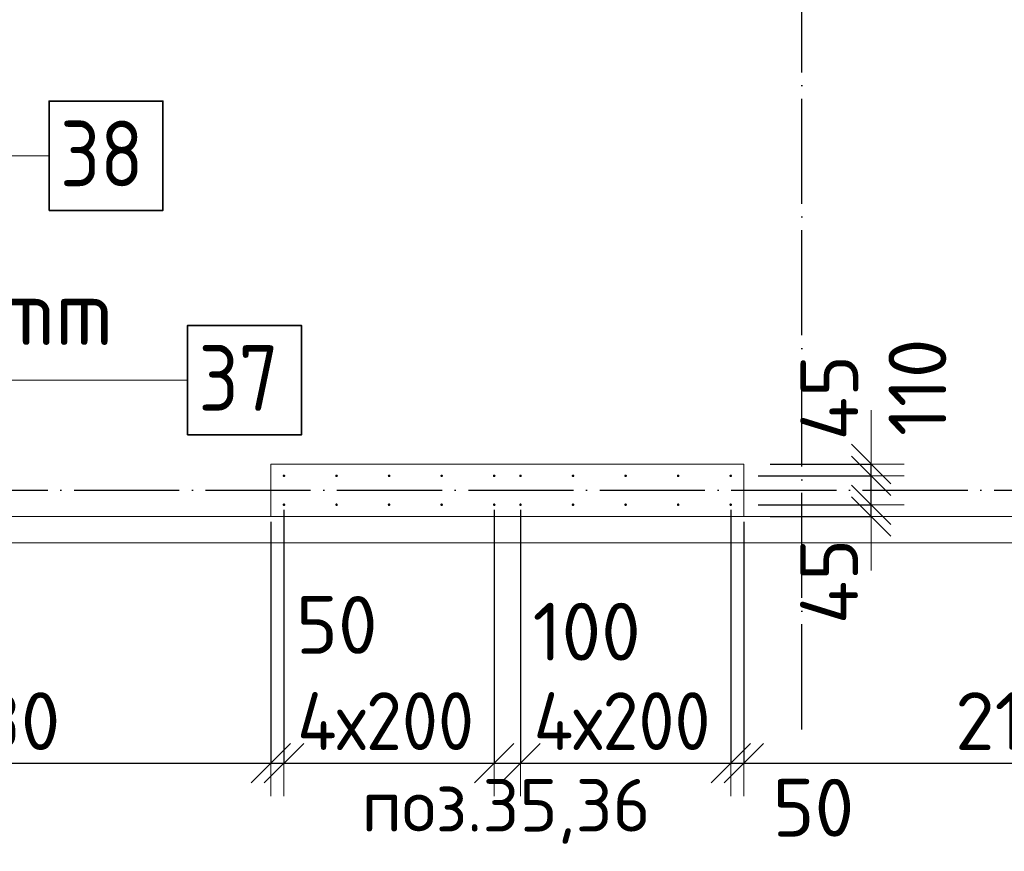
# Model space of a CAD drawing. Header units: millimetres. Extents: x -3725 to 93325, y -74170 to 82591.
# Tile 36 of 133: x 63724 to 67471, y 15366 to 18531. Entities that reach past the tile are written whole.
import ezdxf

# ---------------------------------------------------------------- set-up
doc = ezdxf.new("R2010")
doc.units = ezdxf.units.MM
doc.header["$PDMODE"] = 65
for name, pattern in [('______11', [500, 400, -50, 0, -50]), ('______3', [500, 400, -100]), ('______5', [1100, 800, -100, 100, -100])]:
    doc.linetypes.add(name, pattern=pattern)
for name, color, linetype, lineweight in [('Standard', 7, 'Continuous', 25), ('Арм.стержн. Выпуски', 180, 'Continuous', 35), ('Балка_ общее', 7, '______3', 13), ('Колонна (1)', 7, 'Continuous', 35), ('Размерная линия_ общее', 7, 'Continuous', 13), ('Фундамент (1)', 7, 'Continuous', 35)]:
    doc.layers.add(name, color=color, linetype=linetype, lineweight=lineweight)
doc.layers.add('Осевая линия_ общее', color=7, linetype='______5', lineweight=13, true_color=0xa0a0a0)
doc.styles.add('ISOCPEUR', font='ISOCPEUR')
doc.dimstyles.new('DIMSTYLE_3', dxfattribs={"dimtxt": 220, "dimasz": 250, "dimexe": 0, "dimexo": 0, "dimgap": 110, "dimtad": 2, "dimdec": 0, "dimrnd": 5, "dimzin": 12, "dimdsep": 46, "dimtxsty": 'ISOCPEUR', "dimblk1": 'ALL_ML_STRICH', "dimblk2": 'ALL_ML_STRICH', "dimsah": 1, "dimcen": 0, "dimclrd": 7, "dimclre": 256, "dimclrt": 7, "dimadec": 0, "dimazin": 0, "dimtfac": 1, "dimtdec": 0, "dimtix": 1, "dimtmove": 2, "dimatfit": 3, "dimfxl": 0, "dimtzin": 0, "dimlwd": 0, "dimlwe": -3, "dimarcsym": 0})
doc.dimstyles.new('DIMSTYLE_5', dxfattribs={"dimtxt": 220, "dimasz": 250, "dimexe": 0, "dimexo": 0, "dimgap": 110, "dimtad": 2, "dimdec": 0, "dimrnd": 5, "dimzin": 12, "dimdsep": 46, "dimtxsty": 'ISOCPEUR', "dimblk1": 'ALL_ML_STRICH', "dimblk2": 'ALL_ML_STRICH', "dimsah": 1, "dimcen": 0, "dimclrd": 7, "dimclre": 256, "dimclrt": 7, "dimadec": 0, "dimazin": 0, "dimtfac": 1, "dimtdec": 0, "dimtix": 1, "dimtmove": 2, "dimatfit": 3, "dimfxl": 0, "dimtvp": 1.2, "dimtzin": 0, "dimlwd": 0, "dimlwe": -3, "dimarcsym": 0})
doc.dimstyles.new('DIMSTYLE_9', dxfattribs={"dimtxt": 220, "dimasz": 250, "dimexe": 0, "dimexo": 0, "dimgap": 110, "dimtad": 0, "dimdec": 0, "dimrnd": 5, "dimzin": 12, "dimdsep": 46, "dimtxsty": 'ISOCPEUR', "dimblk1": 'ALL_ML_STRICH', "dimblk2": 'ALL_ML_STRICH', "dimsah": 1, "dimcen": 0, "dimclrd": 7, "dimclre": 256, "dimclrt": 7, "dimadec": 0, "dimazin": 0, "dimtfac": 1, "dimtdec": 0, "dimtix": 1, "dimtmove": 2, "dimatfit": 3, "dimfxl": 0, "dimtvp": 1.2, "dimtzin": 0, "dimlwd": 0, "dimlwe": -3, "dimarcsym": 0})

# ---------------------------------------------------------------- blocks, each defined once
blk = doc.blocks.new('СЛОЖНЫЙ_ОБЪЕКТ_6')
at = {"layer": 'Осевая линия_ общее', "color": 253, "linetype": '______11', "lineweight": -3, "true_color": 0xa0a0a0, "transparency": 33554687}
for p, q in [((66700, 15830), (66700, 40010)), ((56930, 16740), (74900, 16740))]:
    blk.add_line(p, q, dxfattribs=at)
blk = doc.blocks.new('ALL_ML_STRICH')
at = {"color": 0, "linetype": 'ByBlock', "lineweight": -2}
for p, q in [((0, -0.5), (0, 0.5)), ((-0.3, -0.3), (0.3, 0.3)), ((-1, 0), (0.5, 0))]:
    blk.add_line(p, q, dxfattribs=at)
blk = doc.blocks.new('*D420')
at = {"layer": 'DEFPOINTS', "color": 7, "linetype": 'Continuous', "lineweight": 13, "transparency": 33554687}
for p in [(66435, 16685), (66480, 16640), (66964.8, 16640)]:
    blk.add_point(p, dxfattribs=at)
at = {"layer": 'Размерная линия_ общее', "color": 253, "linetype": 'Continuous', "lineweight": -2, "true_color": 0xa0a0a0, "transparency": 33554687}
for p, q in [((66535, 16685), (66964.8, 16685)), ((66580, 16640), (66964.8, 16640))]:
    blk.add_line(p, q, dxfattribs=at)
at = {"layer": 'Размерная линия_ общее', "color": 7, "linetype": 'Continuous', "lineweight": -2, "transparency": 33554687}
blk.add_line((66964.8, 16640), (66964.8, 16685), dxfattribs=at)
at = {"layer": 'Размерная линия_ общее', "color": 7, "linetype": 'Continuous', "lineweight": 13, "transparency": 33554687, "xscale": 250, "yscale": 250, "zscale": 250}
for p, rotation in [((66964.8, 16640), 270), ((66964.8, 16685), 90)]:
    blk.add_blockref('ALL_ML_STRICH', p, dxfattribs=dict(at, rotation=rotation))
at = {"layer": 'Размерная линия_ общее', "color": 7, "linetype": 'Continuous', "lineweight": 13, "transparency": 33554687, "insert": (66804.3, 16393), "char_height": 220, "width": 440, "attachment_point": 5, "rotation": 90, "style": 'ISOCPEUR'}
blk.add_mtext('\\A1;{45}', dxfattribs=at)
blk = doc.blocks.new('*D421')
at = {"layer": 'DEFPOINTS', "color": 7, "linetype": 'Continuous', "lineweight": 13, "transparency": 33554687}
for p in [(66435, 16795), (66435, 16685), (66964.8, 16685)]:
    blk.add_point(p, dxfattribs=at)
at = {"layer": 'Размерная линия_ общее', "color": 253, "linetype": 'Continuous', "lineweight": -2, "true_color": 0xa0a0a0, "transparency": 33554687}
for p, q in [((66535, 16795), (66964.8, 16795)), ((66535, 16685), (66964.8, 16685))]:
    blk.add_line(p, q, dxfattribs=at)
at = {"layer": 'Размерная линия_ общее', "color": 7, "linetype": 'Continuous', "lineweight": -2, "transparency": 33554687}
blk.add_line((66964.8, 16685), (66964.8, 16795), dxfattribs=at)
at = {"layer": 'Размерная линия_ общее', "color": 7, "linetype": 'Continuous', "lineweight": 13, "transparency": 33554687, "xscale": 250, "yscale": 250, "zscale": 250}
for p, rotation in [((66964.8, 16685), 270), ((66964.8, 16795), 90)]:
    blk.add_blockref('ALL_ML_STRICH', p, dxfattribs=dict(at, rotation=rotation))
at = {"layer": 'Размерная линия_ общее', "color": 7, "linetype": 'Continuous', "lineweight": 13, "transparency": 33554687, "insert": (67140.5, 17132), "char_height": 220, "width": 660, "attachment_point": 5, "rotation": 90, "style": 'ISOCPEUR'}
blk.add_mtext('\\A1;{110}', dxfattribs=at)
blk = doc.blocks.new('*D422')
at = {"layer": 'DEFPOINTS', "color": 7, "linetype": 'Continuous', "lineweight": 13, "transparency": 33554687}
for p in [(66480, 16840), (66435, 16795), (66964.8, 16795)]:
    blk.add_point(p, dxfattribs=at)
at = {"layer": 'Размерная линия_ общее', "color": 253, "linetype": 'Continuous', "lineweight": -2, "true_color": 0xa0a0a0, "transparency": 33554687}
for p, q in [((66580, 16840), (66964.8, 16840)), ((66535, 16795), (66964.8, 16795))]:
    blk.add_line(p, q, dxfattribs=at)
at = {"layer": 'Размерная линия_ общее', "color": 7, "linetype": 'Continuous', "lineweight": -2, "transparency": 33554687}
blk.add_line((66964.8, 16795), (66964.8, 16840), dxfattribs=at)
at = {"layer": 'Размерная линия_ общее', "color": 7, "linetype": 'Continuous', "lineweight": 13, "transparency": 33554687, "xscale": 250, "yscale": 250, "zscale": 250}
for p, rotation in [((66964.8, 16795), 270), ((66964.8, 16840), 90)]:
    blk.add_blockref('ALL_ML_STRICH', p, dxfattribs=dict(at, rotation=rotation))
at = {"layer": 'Размерная линия_ общее', "color": 7, "linetype": 'Continuous', "lineweight": 13, "transparency": 33554687, "insert": (66805.3, 17092.5), "char_height": 220, "width": 440, "attachment_point": 5, "rotation": 90, "style": 'ISOCPEUR'}
blk.add_mtext('\\A1;{45}', dxfattribs=at)
blk = doc.blocks.new('*D624')
at = {"layer": 'DEFPOINTS', "color": 7, "linetype": 'Continuous', "lineweight": 13, "transparency": 33554687}
for p in [(62450, 16640), (64680, 16640), (62450, 15701.3)]:
    blk.add_point(p, dxfattribs=at)
at = {"layer": 'Размерная линия_ общее', "color": 253, "linetype": 'Continuous', "lineweight": -2, "true_color": 0xa0a0a0, "transparency": 33554687}
for p, q in [((62450, 16620), (62450, 15701.3)), ((64680, 16620), (64680, 15701.3))]:
    blk.add_line(p, q, dxfattribs=at)
at = {"layer": 'Размерная линия_ общее', "color": 7, "linetype": 'Continuous', "lineweight": -2, "transparency": 33554687}
blk.add_line((62450, 15701.3), (64680, 15701.3), dxfattribs=at)
at = {"layer": 'Размерная линия_ общее', "color": 7, "linetype": 'Continuous', "lineweight": 13, "transparency": 33554687, "xscale": 250, "yscale": 250, "zscale": 250, "rotation": 180}
blk.add_blockref('ALL_ML_STRICH', (62450, 15701.3), dxfattribs=at)
at = {"layer": 'Размерная линия_ общее', "color": 7, "linetype": 'Continuous', "lineweight": 13, "transparency": 33554687, "xscale": 250, "yscale": 250, "zscale": 250}
blk.add_blockref('ALL_ML_STRICH', (64680, 15701.3), dxfattribs=at)
at = {"layer": 'Размерная линия_ общее', "color": 7, "linetype": 'Continuous', "lineweight": 13, "transparency": 33554687, "insert": (63576, 15861.3), "char_height": 220, "width": 880, "attachment_point": 5, "style": 'ISOCPEUR'}
blk.add_mtext('\\A1;{2230}', dxfattribs=at)
blk = doc.blocks.new('*D625')
at = {"layer": 'DEFPOINTS', "color": 7, "linetype": 'Continuous', "lineweight": 13, "transparency": 33554687}
for p in [(64730, 16685), (64680, 16640), (64680, 15701.3)]:
    blk.add_point(p, dxfattribs=at)
at = {"layer": 'Размерная линия_ общее', "color": 253, "linetype": 'Continuous', "lineweight": -2, "true_color": 0xa0a0a0, "transparency": 33554687}
for p, q in [((64730, 16665), (64730, 15701.3)), ((64680, 16620), (64680, 15701.3))]:
    blk.add_line(p, q, dxfattribs=at)
at = {"layer": 'Размерная линия_ общее', "color": 7, "linetype": 'Continuous', "lineweight": -2, "transparency": 33554687}
blk.add_line((64680, 15701.3), (64730, 15701.3), dxfattribs=at)
at = {"layer": 'Размерная линия_ общее', "color": 7, "linetype": 'Continuous', "lineweight": 13, "transparency": 33554687, "xscale": 250, "yscale": 250, "zscale": 250}
blk.add_blockref('ALL_ML_STRICH', (64730, 15701.3), dxfattribs=at)
at = {"layer": 'Размерная линия_ общее', "color": 7, "linetype": 'Continuous', "lineweight": 13, "transparency": 33554687, "xscale": 250, "yscale": 250, "zscale": 250, "rotation": 180}
blk.add_blockref('ALL_ML_STRICH', (64680, 15701.3), dxfattribs=at)
at = {"layer": 'Размерная линия_ общее', "color": 7, "linetype": 'Continuous', "lineweight": 13, "transparency": 33554687, "insert": (64930.8, 16227.6), "char_height": 220, "width": 440, "attachment_point": 5, "style": 'ISOCPEUR'}
blk.add_mtext('\\A1;{50}', dxfattribs=at)
blk = doc.blocks.new('*D626')
at = {"layer": 'DEFPOINTS', "color": 7, "linetype": 'Continuous', "lineweight": 13, "transparency": 33554687}
for p in [(64730, 16685), (65530, 16685), (64730, 15701.3)]:
    blk.add_point(p, dxfattribs=at)
at = {"layer": 'Размерная линия_ общее', "color": 253, "linetype": 'Continuous', "lineweight": -2, "true_color": 0xa0a0a0, "transparency": 33554687}
for p, q in [((64730, 16665), (64730, 15701.3)), ((65530, 16665), (65530, 15701.3))]:
    blk.add_line(p, q, dxfattribs=at)
at = {"layer": 'Размерная линия_ общее', "color": 7, "linetype": 'Continuous', "lineweight": -2, "transparency": 33554687}
blk.add_line((64730, 15701.3), (65530, 15701.3), dxfattribs=at)
at = {"layer": 'Размерная линия_ общее', "color": 7, "linetype": 'Continuous', "lineweight": 13, "transparency": 33554687, "xscale": 250, "yscale": 250, "zscale": 250, "rotation": 180}
blk.add_blockref('ALL_ML_STRICH', (64730, 15701.3), dxfattribs=at)
at = {"layer": 'Размерная линия_ общее', "color": 7, "linetype": 'Continuous', "lineweight": 13, "transparency": 33554687, "xscale": 250, "yscale": 250, "zscale": 250}
blk.add_blockref('ALL_ML_STRICH', (65530, 15701.3), dxfattribs=at)
at = {"layer": 'Размерная линия_ общее', "color": 7, "linetype": 'Continuous', "lineweight": 13, "transparency": 33554687, "insert": (64780, 15971.3), "char_height": 220, "width": 11, "attachment_point": 1, "line_spacing_factor": 0.60241, "style": 'ISOCPEUR'}
blk.add_mtext('\\W0.91;4х200', dxfattribs=at)
blk = doc.blocks.new('*D627')
at = {"layer": 'DEFPOINTS', "color": 7, "linetype": 'Continuous', "lineweight": 13, "transparency": 33554687}
for p in [(65530, 16685), (65630, 16685), (65530, 15701.3)]:
    blk.add_point(p, dxfattribs=at)
at = {"layer": 'Размерная линия_ общее', "color": 253, "linetype": 'Continuous', "lineweight": -2, "true_color": 0xa0a0a0, "transparency": 33554687}
for p, q in [((65530, 16665), (65530, 15701.3)), ((65630, 16665), (65630, 15701.3))]:
    blk.add_line(p, q, dxfattribs=at)
at = {"layer": 'Размерная линия_ общее', "color": 7, "linetype": 'Continuous', "lineweight": -2, "transparency": 33554687}
blk.add_line((65530, 15701.3), (65630, 15701.3), dxfattribs=at)
at = {"layer": 'Размерная линия_ общее', "color": 7, "linetype": 'Continuous', "lineweight": 13, "transparency": 33554687, "xscale": 250, "yscale": 250, "zscale": 250}
blk.add_blockref('ALL_ML_STRICH', (65630, 15701.3), dxfattribs=at)
at = {"layer": 'Размерная линия_ общее', "color": 7, "linetype": 'Continuous', "lineweight": 13, "transparency": 33554687, "xscale": 250, "yscale": 250, "zscale": 250, "rotation": 180}
blk.add_blockref('ALL_ML_STRICH', (65530, 15701.3), dxfattribs=at)
at = {"layer": 'Размерная линия_ общее', "color": 7, "linetype": 'Continuous', "lineweight": 13, "transparency": 33554687, "insert": (65881.9, 16201.8), "char_height": 220, "width": 660, "attachment_point": 5, "style": 'ISOCPEUR'}
blk.add_mtext('\\A1;{100}', dxfattribs=at)
blk = doc.blocks.new('*D628')
at = {"layer": 'DEFPOINTS', "color": 7, "linetype": 'Continuous', "lineweight": 13, "transparency": 33554687}
for p in [(65630, 16685), (66430, 16685), (65630, 15701.3)]:
    blk.add_point(p, dxfattribs=at)
at = {"layer": 'Размерная линия_ общее', "color": 253, "linetype": 'Continuous', "lineweight": -2, "true_color": 0xa0a0a0, "transparency": 33554687}
for p, q in [((65630, 16665), (65630, 15701.3)), ((66430, 16665), (66430, 15701.3))]:
    blk.add_line(p, q, dxfattribs=at)
at = {"layer": 'Размерная линия_ общее', "color": 7, "linetype": 'Continuous', "lineweight": -2, "transparency": 33554687}
blk.add_line((65630, 15701.3), (66430, 15701.3), dxfattribs=at)
at = {"layer": 'Размерная линия_ общее', "color": 7, "linetype": 'Continuous', "lineweight": 13, "transparency": 33554687, "xscale": 250, "yscale": 250, "zscale": 250, "rotation": 180}
blk.add_blockref('ALL_ML_STRICH', (65630, 15701.3), dxfattribs=at)
at = {"layer": 'Размерная линия_ общее', "color": 7, "linetype": 'Continuous', "lineweight": 13, "transparency": 33554687, "xscale": 250, "yscale": 250, "zscale": 250}
blk.add_blockref('ALL_ML_STRICH', (66430, 15701.3), dxfattribs=at)
at = {"layer": 'Размерная линия_ общее', "color": 7, "linetype": 'Continuous', "lineweight": 13, "transparency": 33554687, "insert": (65680, 15971.3), "char_height": 220, "width": 11, "attachment_point": 1, "line_spacing_factor": 0.60241, "style": 'ISOCPEUR'}
blk.add_mtext('\\W0.91;4х200', dxfattribs=at)
blk = doc.blocks.new('*D629')
at = {"layer": 'DEFPOINTS', "color": 7, "linetype": 'Continuous', "lineweight": 13, "transparency": 33554687}
for p in [(66430, 16685), (66480, 16640), (66430, 15701.3)]:
    blk.add_point(p, dxfattribs=at)
at = {"layer": 'Размерная линия_ общее', "color": 253, "linetype": 'Continuous', "lineweight": -2, "true_color": 0xa0a0a0, "transparency": 33554687}
for p, q in [((66430, 16665), (66430, 15701.3)), ((66480, 16620), (66480, 15701.3))]:
    blk.add_line(p, q, dxfattribs=at)
at = {"layer": 'Размерная линия_ общее', "color": 7, "linetype": 'Continuous', "lineweight": -2, "transparency": 33554687}
blk.add_line((66430, 15701.3), (66480, 15701.3), dxfattribs=at)
at = {"layer": 'Размерная линия_ общее', "color": 7, "linetype": 'Continuous', "lineweight": 13, "transparency": 33554687, "xscale": 250, "yscale": 250, "zscale": 250}
blk.add_blockref('ALL_ML_STRICH', (66480, 15701.3), dxfattribs=at)
at = {"layer": 'Размерная линия_ общее', "color": 7, "linetype": 'Continuous', "lineweight": 13, "transparency": 33554687, "xscale": 250, "yscale": 250, "zscale": 250, "rotation": 180}
blk.add_blockref('ALL_ML_STRICH', (66430, 15701.3), dxfattribs=at)
at = {"layer": 'Размерная линия_ общее', "color": 7, "linetype": 'Continuous', "lineweight": 13, "transparency": 33554687, "insert": (66744.5, 15531.8), "char_height": 220, "width": 440, "attachment_point": 5, "style": 'ISOCPEUR'}
blk.add_mtext('\\A1;{50}', dxfattribs=at)
blk = doc.blocks.new('*D630')
at = {"layer": 'DEFPOINTS', "color": 7, "linetype": 'Continuous', "lineweight": 13, "transparency": 33554687}
for p in [(66480, 16640), (68620, 16640), (66480, 15701.3)]:
    blk.add_point(p, dxfattribs=at)
at = {"layer": 'Размерная линия_ общее', "color": 253, "linetype": 'Continuous', "lineweight": -2, "true_color": 0xa0a0a0, "transparency": 33554687}
for p, q in [((66480, 16620), (66480, 15701.3)), ((68620, 16620), (68620, 15701.3))]:
    blk.add_line(p, q, dxfattribs=at)
at = {"layer": 'Размерная линия_ общее', "color": 7, "linetype": 'Continuous', "lineweight": -2, "transparency": 33554687}
blk.add_line((66480, 15701.3), (68620, 15701.3), dxfattribs=at)
at = {"layer": 'Размерная линия_ общее', "color": 7, "linetype": 'Continuous', "lineweight": 13, "transparency": 33554687, "xscale": 250, "yscale": 250, "zscale": 250, "rotation": 180}
blk.add_blockref('ALL_ML_STRICH', (66480, 15701.3), dxfattribs=at)
at = {"layer": 'Размерная линия_ общее', "color": 7, "linetype": 'Continuous', "lineweight": 13, "transparency": 33554687, "xscale": 250, "yscale": 250, "zscale": 250}
blk.add_blockref('ALL_ML_STRICH', (68620, 15701.3), dxfattribs=at)
at = {"layer": 'Размерная линия_ общее', "color": 7, "linetype": 'Continuous', "lineweight": 13, "transparency": 33554687, "insert": (67572, 15861.3), "char_height": 220, "width": 880, "attachment_point": 5, "style": 'ISOCPEUR'}
blk.add_mtext('\\A1;{2140}', dxfattribs=at)

msp = doc.modelspace()

# ---------------------------------------------------------------- hatches: boundary and pattern name
at = {"layer": 'Арм.стержн. Выпуски', "linetype": 'Continuous', "lineweight": 35, "transparency": 33554687}
for points in [[(64735, 16795), (64734.6, 16796.9), (64733.5, 16798.5), (64731.9, 16799.6), (64730, 16800), (64728.1, 16799.6), (64726.5, 16798.5), (64725.4, 16796.9), (64725, 16795), (64725.4, 16793.1), (64726.5, 16791.5), (64728.1, 16790.4), (64730, 16790), (64731.9, 16790.4), (64733.5, 16791.5), (64734.6, 16793.1)], [(64935, 16795), (64934.6, 16796.9), (64933.5, 16798.5), (64931.9, 16799.6), (64930, 16800), (64928.1, 16799.6), (64926.5, 16798.5), (64925.4, 16796.9), (64925, 16795), (64925.4, 16793.1), (64926.5, 16791.5), (64928.1, 16790.4), (64930, 16790), (64931.9, 16790.4), (64933.5, 16791.5), (64934.6, 16793.1)], [(65135, 16795), (65134.6, 16796.9), (65133.5, 16798.5), (65131.9, 16799.6), (65130, 16800), (65128.1, 16799.6), (65126.5, 16798.5), (65125.4, 16796.9), (65125, 16795), (65125.4, 16793.1), (65126.5, 16791.5), (65128.1, 16790.4), (65130, 16790), (65131.9, 16790.4), (65133.5, 16791.5), (65134.6, 16793.1)], [(65335, 16795), (65334.6, 16796.9), (65333.5, 16798.5), (65331.9, 16799.6), (65330, 16800), (65328.1, 16799.6), (65326.5, 16798.5), (65325.4, 16796.9), (65325, 16795), (65325.4, 16793.1), (65326.5, 16791.5), (65328.1, 16790.4), (65330, 16790), (65331.9, 16790.4), (65333.5, 16791.5), (65334.6, 16793.1)], [(65535, 16795), (65534.6, 16796.9), (65533.5, 16798.5), (65531.9, 16799.6), (65530, 16800), (65528.1, 16799.6), (65526.5, 16798.5), (65525.4, 16796.9), (65525, 16795), (65525.4, 16793.1), (65526.5, 16791.5), (65528.1, 16790.4), (65530, 16790), (65531.9, 16790.4), (65533.5, 16791.5), (65534.6, 16793.1)], [(65635, 16795), (65634.6, 16796.9), (65633.5, 16798.5), (65631.9, 16799.6), (65630, 16800), (65628.1, 16799.6), (65626.5, 16798.5), (65625.4, 16796.9), (65625, 16795), (65625.4, 16793.1), (65626.5, 16791.5), (65628.1, 16790.4), (65630, 16790), (65631.9, 16790.4), (65633.5, 16791.5), (65634.6, 16793.1)], [(65835, 16795), (65834.6, 16796.9), (65833.5, 16798.5), (65831.9, 16799.6), (65830, 16800), (65828.1, 16799.6), (65826.5, 16798.5), (65825.4, 16796.9), (65825, 16795), (65825.4, 16793.1), (65826.5, 16791.5), (65828.1, 16790.4), (65830, 16790), (65831.9, 16790.4), (65833.5, 16791.5), (65834.6, 16793.1)], [(66035, 16795), (66034.6, 16796.9), (66033.5, 16798.5), (66031.9, 16799.6), (66030, 16800), (66028.1, 16799.6), (66026.5, 16798.5), (66025.4, 16796.9), (66025, 16795), (66025.4, 16793.1), (66026.5, 16791.5), (66028.1, 16790.4), (66030, 16790), (66031.9, 16790.4), (66033.5, 16791.5), (66034.6, 16793.1)], [(66235, 16795), (66234.6, 16796.9), (66233.5, 16798.5), (66231.9, 16799.6), (66230, 16800), (66228.1, 16799.6), (66226.5, 16798.5), (66225.4, 16796.9), (66225, 16795), (66225.4, 16793.1), (66226.5, 16791.5), (66228.1, 16790.4), (66230, 16790), (66231.9, 16790.4), (66233.5, 16791.5), (66234.6, 16793.1)], [(66435, 16795), (66434.6, 16796.9), (66433.5, 16798.5), (66431.9, 16799.6), (66430, 16800), (66428.1, 16799.6), (66426.5, 16798.5), (66425.4, 16796.9), (66425, 16795), (66425.4, 16793.1), (66426.5, 16791.5), (66428.1, 16790.4), (66430, 16790), (66431.9, 16790.4), (66433.5, 16791.5), (66434.6, 16793.1)], [(64735, 16685), (64734.6, 16686.9), (64733.5, 16688.5), (64731.9, 16689.6), (64730, 16690), (64728.1, 16689.6), (64726.5, 16688.5), (64725.4, 16686.9), (64725, 16685), (64725.4, 16683.1), (64726.5, 16681.5), (64728.1, 16680.4), (64730, 16680), (64731.9, 16680.4), (64733.5, 16681.5), (64734.6, 16683.1)], [(64935, 16685), (64934.6, 16686.9), (64933.5, 16688.5), (64931.9, 16689.6), (64930, 16690), (64928.1, 16689.6), (64926.5, 16688.5), (64925.4, 16686.9), (64925, 16685), (64925.4, 16683.1), (64926.5, 16681.5), (64928.1, 16680.4), (64930, 16680), (64931.9, 16680.4), (64933.5, 16681.5), (64934.6, 16683.1)], [(65135, 16685), (65134.6, 16686.9), (65133.5, 16688.5), (65131.9, 16689.6), (65130, 16690), (65128.1, 16689.6), (65126.5, 16688.5), (65125.4, 16686.9), (65125, 16685), (65125.4, 16683.1), (65126.5, 16681.5), (65128.1, 16680.4), (65130, 16680), (65131.9, 16680.4), (65133.5, 16681.5), (65134.6, 16683.1)], [(65335, 16685), (65334.6, 16686.9), (65333.5, 16688.5), (65331.9, 16689.6), (65330, 16690), (65328.1, 16689.6), (65326.5, 16688.5), (65325.4, 16686.9), (65325, 16685), (65325.4, 16683.1), (65326.5, 16681.5), (65328.1, 16680.4), (65330, 16680), (65331.9, 16680.4), (65333.5, 16681.5), (65334.6, 16683.1)], [(65535, 16685), (65534.6, 16686.9), (65533.5, 16688.5), (65531.9, 16689.6), (65530, 16690), (65528.1, 16689.6), (65526.5, 16688.5), (65525.4, 16686.9), (65525, 16685), (65525.4, 16683.1), (65526.5, 16681.5), (65528.1, 16680.4), (65530, 16680), (65531.9, 16680.4), (65533.5, 16681.5), (65534.6, 16683.1)], [(65635, 16685), (65634.6, 16686.9), (65633.5, 16688.5), (65631.9, 16689.6), (65630, 16690), (65628.1, 16689.6), (65626.5, 16688.5), (65625.4, 16686.9), (65625, 16685), (65625.4, 16683.1), (65626.5, 16681.5), (65628.1, 16680.4), (65630, 16680), (65631.9, 16680.4), (65633.5, 16681.5), (65634.6, 16683.1)], [(65835, 16685), (65834.6, 16686.9), (65833.5, 16688.5), (65831.9, 16689.6), (65830, 16690), (65828.1, 16689.6), (65826.5, 16688.5), (65825.4, 16686.9), (65825, 16685), (65825.4, 16683.1), (65826.5, 16681.5), (65828.1, 16680.4), (65830, 16680), (65831.9, 16680.4), (65833.5, 16681.5), (65834.6, 16683.1)], [(66035, 16685), (66034.6, 16686.9), (66033.5, 16688.5), (66031.9, 16689.6), (66030, 16690), (66028.1, 16689.6), (66026.5, 16688.5), (66025.4, 16686.9), (66025, 16685), (66025.4, 16683.1), (66026.5, 16681.5), (66028.1, 16680.4), (66030, 16680), (66031.9, 16680.4), (66033.5, 16681.5), (66034.6, 16683.1)], [(66235, 16685), (66234.6, 16686.9), (66233.5, 16688.5), (66231.9, 16689.6), (66230, 16690), (66228.1, 16689.6), (66226.5, 16688.5), (66225.4, 16686.9), (66225, 16685), (66225.4, 16683.1), (66226.5, 16681.5), (66228.1, 16680.4), (66230, 16680), (66231.9, 16680.4), (66233.5, 16681.5), (66234.6, 16683.1)], [(66435, 16685), (66434.6, 16686.9), (66433.5, 16688.5), (66431.9, 16689.6), (66430, 16690), (66428.1, 16689.6), (66426.5, 16688.5), (66425.4, 16686.9), (66425, 16685), (66425.4, 16683.1), (66426.5, 16681.5), (66428.1, 16680.4), (66430, 16680), (66431.9, 16680.4), (66433.5, 16681.5), (66434.6, 16683.1)]]:
    msp.add_hatch(color=4, dxfattribs=at).paths.add_polyline_path(points)

# ---------------------------------------------------------------- linework, layer by layer
at = {"layer": 'Standard', "color": 7, "linetype": 'Continuous', "lineweight": 18, "transparency": 33554687}
msp.add_lwpolyline([(59250, 16540), (78500, 16540), (78500, 38380), (59250, 38380), (59250, 16540)], dxfattribs=at)
at = {"layer": 'Арм.стержн. Выпуски', "color": 7, "linetype": 'Continuous', "lineweight": 13, "transparency": 33554687}
for p, q in [((61421.1, 18013.3), (63836.1, 18013.3)), ((62047.9, 17159.1), (64362.9, 17159.1))]:
    msp.add_line(p, q, dxfattribs=at)
at = {"layer": 'Арм.стержн. Выпуски', "color": 7, "linetype": 'Continuous', "lineweight": 35, "transparency": 33554687}
for points in [[(63836.1, 17804.9), (64269.4, 17804.9), (64269.4, 18221.6), (63836.1, 18221.6), (63836.1, 17804.9)], [(64362.9, 16950.7), (64796.2, 16950.7), (64796.2, 17367.4), (64362.9, 17367.4), (64362.9, 16950.7)]]:
    msp.add_lwpolyline(points, dxfattribs=at)
at = {"layer": 'Колонна (1)', "color": 7, "lineweight": 18, "transparency": 33554687}
for p, q in [((64680, 16640), (64680, 16840)), ((64680, 16840), (66480, 16840)), ((66480, 16840), (66480, 16640)), ((66480, 16640), (64680, 16640))]:
    msp.add_line(p, q, dxfattribs=at)
at = {"layer": 'Колонна (1)', "color": 7, "linetype": 'Continuous', "lineweight": 18, "transparency": 33554687}
for p, q in [((64680, 16640), (64680, 16840)), ((64680, 16840), (66480, 16840)), ((66480, 16840), (66480, 16640)), ((66480, 16640), (64680, 16640))]:
    msp.add_line(p, q, dxfattribs=at)
at = {"layer": 'Фундамент (1)', "color": 7, "lineweight": 18, "transparency": 33554687}
for p, q in [((64680, 16640), (62450, 16640)), ((68620, 16640), (66480, 16640))]:
    msp.add_line(p, q, dxfattribs=at)
at = {"layer": 'Фундамент (1)', "color": 7, "linetype": 'Continuous', "lineweight": 18, "transparency": 33554687}
for p, q in [((64680, 16640), (62450, 16640)), ((68620, 16640), (66480, 16640))]:
    msp.add_line(p, q, dxfattribs=at)

# ---------------------------------------------------------------- block references
at = {"layer": 'Балка_ общее', "color": 7, "linetype": 'Continuous', "lineweight": 13, "transparency": 33554687}
msp.add_blockref('СЛОЖНЫЙ_ОБЪЕКТ_6', (0, 0), dxfattribs=at)

# ---------------------------------------------------------------- texts
at = {"layer": 'Standard', "color": 7, "linetype": 'Continuous', "lineweight": 13, "transparency": 33554687, "insert": (65575, 15517.7), "char_height": 200, "width": 1196.491, "attachment_point": 5, "style": 'ISOCPEUR'}
msp.add_mtext('\\A1;{\\fISOCPEUR|i0|b0;\\H200.000000;\\W1.000000;\\C7;поз.35,36}\\P', dxfattribs=at)
at = {"layer": 'Арм.стержн. Выпуски', "color": 7, "linetype": 'Continuous', "lineweight": 25, "transparency": 33554687, "char_height": 250, "attachment_point": 7, "style": 'ISOCPEUR'}
for s, insert, width in [('\\W0.98;ø20 L=2785mm ', (61441.1, 18146.6), 2496.203), ('\\W0.87;38', (63877.8, 17896.6), 459.01), ('\\W0.94;ø16 L=1970mm ', (62067.9, 17292.4), 2391.341), ('\\W0.87;37', (64404.6, 17042.4), 459.01)]:
    msp.add_mtext(s, dxfattribs=dict(at, insert=insert, width=width))

# ---------------------------------------------------------------- dimensions: what is measured, and where the dimension line sits
at = {"layer": 'Размерная линия_ общее', "color": 7, "linetype": 'Continuous', "lineweight": 13, "transparency": 33554687}
for base, p1, p2, dimstyle, picture, middle in [((66964.8, 16795), (66535, 16685), (66535, 16795), 'DIMSTYLE_9', '*D421', (67140.5, 17132)), ((66964.8, 16840), (66535, 16795), (66580, 16840), 'DIMSTYLE_5', '*D422', (66805.3, 17092.5)), ((66964.8, 16685), (66580, 16640), (66535, 16685), 'DIMSTYLE_5', '*D420', (66804.3, 16393))]:
    dim = msp.add_linear_dim(base=base, p1=p1, p2=p2, angle=90, dimstyle=dimstyle, override={"dimpost": '<>', "dimclrd": 7, "dimclre": 253, "dimclrt": 7, "dimlwd": 0, "dimlwe": 65533}, dxfattribs=at)
    dim.commit()
    dim.dimension.update_dxf_attribs({"geometry": picture, "text_midpoint": middle, "dimtype": 160})
for base, p1, p2, dimstyle, picture, middle in [((64730, 15701.3), (64680, 16620), (64730, 16665), 'DIMSTYLE_5', '*D625', (64930.8, 16227.6)), ((65630, 15701.3), (65530, 16665), (65630, 16665), 'DIMSTYLE_5', '*D627', (65881.9, 16201.8)), ((66480, 15701.3), (66430, 16665), (66480, 16620), 'DIMSTYLE_9', '*D629', (66744.5, 15531.8)), ((64680, 15701.3), (62450, 16620), (64680, 16620), 'DIMSTYLE_3', '*D624', (63576, 15861.3)), ((68620, 15701.3), (66480, 16620), (68620, 16620), 'DIMSTYLE_3', '*D630', (67572, 15861.3))]:
    dim = msp.add_linear_dim(base=base, p1=p1, p2=p2, dimstyle=dimstyle, override={"dimpost": '<>', "dimclrd": 7, "dimclre": 253, "dimclrt": 7, "dimlwd": 0, "dimlwe": 65533}, dxfattribs=at)
    dim.commit()
    dim.dimension.update_dxf_attribs({"geometry": picture, "text_midpoint": middle, "dimtype": 160})
for base, p1, p2, picture, middle in [((65530, 15701.3), (64730, 16665), (65530, 16665), '*D626', (65130, 15811.3)), ((66430, 15701.3), (65630, 16665), (66430, 16665), '*D628', (66030, 15811.3))]:
    dim = msp.add_linear_dim(base=base, p1=p1, p2=p2, text='\\W0.91;4х200', dimstyle='DIMSTYLE_3', override={"dimpost": '<>', "dimclrd": 7, "dimclre": 253, "dimclrt": 7, "dimlwd": 0, "dimlwe": 65533}, dxfattribs=at)
    dim.commit()
    dim.dimension.update_dxf_attribs({"geometry": picture, "text_midpoint": middle, "dimtype": 160})

doc.saveas('drawing.dxf')
